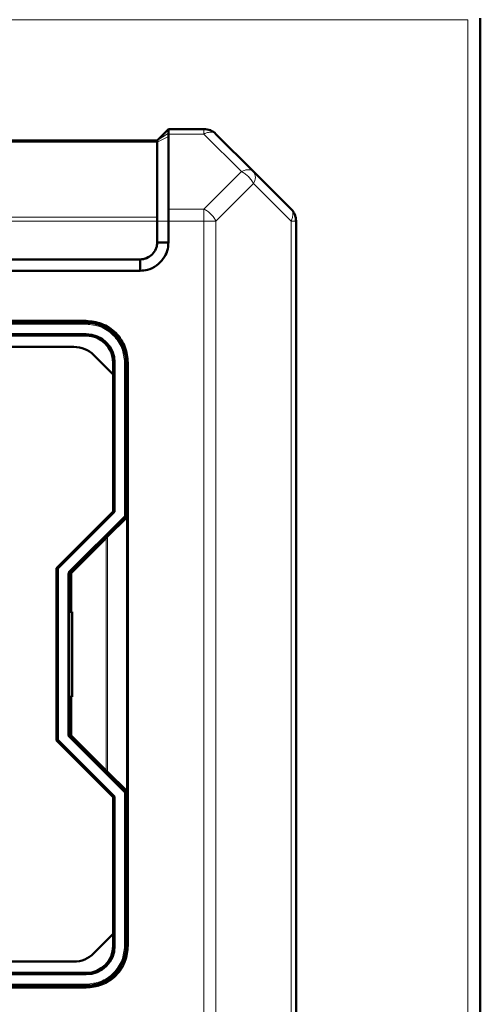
# Model space of a CAD drawing. Header units: millimetres. Extents: x 0 to 420, y 0 to 297.
# Tile 9 of 11: x 104 to 137, y 149 to 219. Entities that reach past the tile are written whole.
import ezdxf

# ---------------------------------------------------------------- set-up
doc = ezdxf.new("R2010")
doc.units = ezdxf.units.MM

msp = doc.modelspace()

# ---------------------------------------------------------------- linework, layer by layer
at = {"color": 9, "linetype": 'Continuous', "lineweight": 18}
for p, q in [((136.029, 218.772), (49.789, 218.772)), ((136.029, 96.532), (136.029, 218.772)), ((114.909, 210.758), (114.109, 210.252)), ((117.412, 210.7), (114.909, 210.7)), ((120.06, 208.052), (117.412, 210.7)), ((114.109, 210.135), (71.709, 210.135)), ((114.909, 210.527), (114.109, 210.135)), ((117.412, 205.403), (120.06, 208.052)), ((120.909, 207.203), (118.26, 204.555)), ((123.557, 204.555), (120.909, 207.203)), ((117.412, 205.403), (114.908, 205.403)), ((71.708, 204.838), (114.109, 204.838)), ((114.109, 204.555), (71.709, 204.555)), ((114.909, 204.555), (114.109, 204.555)), ((117.412, 204.555), (114.909, 204.555)), ((117.412, 122.549), (117.412, 204.555)), ((118.26, 204.555), (117.412, 204.555)), ((118.26, 122.549), (118.26, 204.555)), ((123.557, 122.549), (123.557, 204.555)), ((123.909, 204.555), (123.557, 204.555)), ((76.709, 197.552), (109.109, 197.552)), ((109.109, 197.552), (109.109, 197.452)), ((109.109, 197.272), (76.709, 197.272)), ((109.109, 197.272), (109.109, 197.372)), ((111.809, 183.726), (111.809, 194.572)), ((111.809, 194.572), (111.909, 194.572)), ((112.089, 194.572), (111.989, 194.572)), ((112.089, 194.572), (112.089, 153.372)), ((107.867, 179.785), (111.809, 183.726)), ((111.809, 183.726), (111.909, 183.726)), ((111.879, 183.656), (111.809, 183.726)), ((110.512, 165.768), (110.512, 182.176)), ((110.609, 165.672), (110.609, 182.272)), ((107.809, 168.3), (107.809, 179.644)), ((107.809, 179.644), (107.909, 179.644)), ((107.867, 179.785), (107.938, 179.714)), ((108.089, 176.972), (108.089, 179.752)), ((108.089, 168.192), (108.089, 170.972)), ((107.809, 168.3), (107.909, 168.3)), ((107.867, 168.159), (107.938, 168.229)), ((111.809, 164.217), (107.867, 168.159)), ((111.809, 164.217), (111.879, 164.288)), ((111.809, 153.372), (111.809, 164.217)), ((111.909, 164.217), (111.809, 164.217)), ((111.809, 153.372), (111.909, 153.372)), ((112.089, 153.372), (111.989, 153.372)), ((76.709, 150.672), (109.109, 150.672)), ((109.109, 150.392), (76.709, 150.392)), ((109.109, 150.572), (109.109, 150.672)), ((109.109, 150.392), (109.109, 150.492))]:
    msp.add_line(p, q, dxfattribs=at)
at = {"color": 7, "linetype": 'Continuous', "lineweight": 50}
for p, q in [((136.909, 96.415), (136.909, 218.889)), ((114.909, 211.052), (114.109, 210.252)), ((117.412, 211.052), (114.909, 211.052)), ((114.909, 210.7), (114.909, 210.758)), ((114.909, 210.7), (114.909, 210.527)), ((120.909, 208.052), (118.26, 210.7)), ((114.109, 210.252), (71.709, 210.252)), ((114.109, 210.252), (114.109, 210.252)), ((114.109, 210.135), (114.109, 204.838)), ((114.907, 205.403), (114.909, 210.527)), ((123.557, 205.403), (120.909, 208.052)), ((114.109, 204.555), (114.109, 203.052)), ((114.909, 204.555), (114.909, 203.052)), ((123.909, 122.549), (123.909, 204.555)), ((114.909, 203.052), (114.109, 203.052)), ((112.909, 201.852), (72.909, 201.852)), ((112.909, 201.052), (112.909, 201.852)), ((112.909, 201.052), (72.909, 201.052)), ((76.709, 197.452), (109.109, 197.452)), ((104.509, 197.452), (104.509, 197.372)), ((109.109, 197.372), (76.709, 197.372)), ((76.709, 196.572), (109.109, 196.572)), ((109.109, 196.472), (76.709, 196.472)), ((77.586, 195.672), (108.232, 195.672)), ((109.646, 195.086), (111.009, 193.723)), ((111.009, 193.723), (111.009, 194.572)), ((111.109, 194.572), (111.109, 184.016)), ((111.909, 183.726), (111.909, 194.572)), ((111.989, 194.572), (111.989, 183.652)), ((111.009, 184.058), (111.009, 193.723)), ((111.909, 191.572), (111.989, 191.572)), ((111.989, 190.972), (111.909, 190.972)), ((111.989, 188.972), (111.909, 188.972)), ((111.989, 188.372), (111.909, 188.372)), ((107.009, 180.058), (111.009, 184.058)), ((111.109, 184.016), (107.109, 180.016)), ((107.938, 179.714), (111.879, 183.656)), ((110.609, 182.272), (111.989, 183.652)), ((111.989, 183.652), (111.989, 164.292)), ((110.512, 182.176), (108.089, 179.752)), ((107.009, 167.886), (107.009, 180.058)), ((107.109, 180.016), (107.109, 167.927)), ((107.909, 168.3), (107.909, 179.644)), ((107.989, 179.652), (107.989, 176.972)), ((107.909, 177.572), (107.989, 177.572)), ((108.109, 176.972), (107.909, 176.972)), ((108.109, 170.972), (108.109, 176.972)), ((107.909, 170.972), (108.109, 170.972)), ((107.989, 170.372), (107.909, 170.372)), ((107.989, 170.972), (107.989, 168.292)), ((111.009, 163.886), (107.009, 167.886)), ((107.109, 167.927), (111.109, 163.927)), ((111.879, 164.288), (107.938, 168.229)), ((108.089, 168.192), (110.512, 165.768)), ((111.989, 164.292), (110.609, 165.672)), ((111.909, 153.372), (111.909, 164.217)), ((111.989, 164.292), (111.989, 153.372)), ((111.009, 154.22), (111.009, 163.886)), ((111.109, 163.927), (111.109, 153.372)), ((111.909, 159.572), (111.989, 159.572)), ((111.989, 158.972), (111.909, 158.972)), ((111.989, 156.972), (111.909, 156.972)), ((111.989, 156.372), (111.909, 156.372)), ((109.646, 152.858), (111.009, 154.22)), ((111.009, 153.372), (111.009, 154.22)), ((77.586, 152.272), (108.232, 152.272)), ((76.709, 151.472), (109.109, 151.472)), ((109.109, 151.372), (76.709, 151.372)), ((76.709, 150.572), (109.109, 150.572)), ((109.109, 150.492), (76.709, 150.492)), ((104.509, 150.572), (104.509, 150.492))]:
    msp.add_line(p, q, dxfattribs=at)
for centre, radius, start, end in [((117.412, 209.852), 1.2, 45, 90), ((109.109, 194.572), 2.88, 0, 90), ((109.109, 194.572), 2.8, 0, 90), ((109.109, 194.572), 2, 0, 90), ((109.109, 194.572), 1.9, 360, 90), ((108.232, 193.672), 2, 45, 90), ((111.809, 183.726), 0.1, 315, 0), ((108.009, 179.644), 0.1, 135, 180), ((108.009, 168.3), 0.1, 180, 225), ((111.809, 164.217), 0.1, 0, 45), ((109.109, 153.372), 1.9, 270, 0), ((109.109, 153.372), 2, 270, 0), ((109.109, 153.372), 2.8, 270, 0), ((109.109, 153.372), 2.88, 270, 0), ((108.232, 154.272), 2, 270, 315)]:
    msp.add_arc(centre, radius, start, end, dxfattribs=at)
at = {"color": 9, "linetype": 'Continuous', "lineweight": 18}
msp.add_arc((120.299, 207.628), 0.742, 325.14306, 34.85694, dxfattribs=at)
at = {"color": 7, "linetype": 'Continuous', "lineweight": 50}
for points in [[(114.909, 211.052), (114.909, 211.038), (114.909, 211.011), (114.909, 210.842), (114.909, 210.758)], [(114.109, 210.252), (114.109, 210.25), (114.109, 210.247), (114.109, 210.223), (114.109, 210.187), (114.109, 210.152), (114.109, 210.135)], [(123.557, 205.403), (123.61, 205.345), (123.714, 205.227), (123.823, 205.017), (123.895, 204.791), (123.904, 204.633), (123.909, 204.555)], [(114.109, 204.838), (114.109, 204.818), (114.109, 204.779), (114.109, 204.709), (114.109, 204.633), (114.109, 204.581), (114.109, 204.555)]]:
    msp.add_open_spline(points, degree=3, dxfattribs=at)
at = {"color": 9, "linetype": 'Continuous', "lineweight": 18}
for points in [[(117.412, 210.7), (117.412, 210.753), (117.412, 210.858), (117.412, 210.967), (117.412, 211.039), (117.412, 211.047), (117.412, 211.052)], [(118.26, 210.7), (118.212, 210.738), (118.115, 210.812), (117.906, 210.842), (117.668, 210.812), (117.497, 210.738), (117.412, 210.7)], [(120.06, 208.052), (120.146, 208.089), (120.317, 208.163), (120.555, 208.193), (120.763, 208.163), (120.86, 208.089), (120.909, 208.052)], [(120.909, 207.203), (120.86, 207.289), (120.763, 207.46), (120.555, 207.698), (120.317, 207.907), (120.146, 208.003), (120.06, 208.052)], [(117.412, 204.555), (117.412, 204.633), (117.412, 204.791), (117.412, 205.017), (117.412, 205.227), (117.412, 205.345), (117.412, 205.403)], [(117.412, 205.403), (117.497, 205.355), (117.668, 205.258), (117.906, 205.05), (118.115, 204.811), (118.212, 204.64), (118.26, 204.555)], [(123.557, 204.555), (123.594, 204.64), (123.669, 204.811), (123.698, 205.05), (123.669, 205.258), (123.594, 205.355), (123.557, 205.403)], [(107.809, 179.644), (107.811, 179.67), (107.817, 179.723), (107.85, 179.764), (107.867, 179.785)], [(107.867, 168.159), (107.85, 168.179), (107.817, 168.221), (107.811, 168.274), (107.809, 168.3)]]:
    msp.add_open_spline(points, degree=3, dxfattribs=at)
at = {"color": 7, "linetype": 'Continuous', "lineweight": 50}
for points, knots in [([(114.908, 205.403), (114.908, 205.286), (114.908, 205.112), (114.909, 204.811), (114.909, 204.648), (114.909, 204.555)], [0, 0, 0, 0, 0.477801, 0.703133, 1, 1, 1, 1]), ([(114.909, 203.052), (114.892, 202.845), (114.86, 202.435), (114.553, 201.865), (114.084, 201.392), (113.5, 201.09), (113.086, 201.063), (112.909, 201.052)], [0, 0, 0, 0, 0.197417, 0.390669, 0.604477, 0.83082, 1, 1, 1, 1]), ([(114.109, 203.052), (114.106, 202.974), (114.1, 202.816), (114.001, 202.515), (113.776, 202.184), (113.445, 201.959), (113.145, 201.861), (112.987, 201.855), (112.909, 201.852)], [0, 0, 0, 0, 0.124349, 0.251215, 0.500001, 0.748788, 0.875704, 1, 1, 1, 1]), ([(110.609, 182.272), (110.605, 182.268), (110.596, 182.26), (110.574, 182.238), (110.546, 182.209), (110.525, 182.188), (110.512, 182.176)], [0, 0, 0, 0, 0.207162, 0.456154, 0.678073, 1, 1, 1, 1]), ([(108.089, 179.752), (108.074, 179.737), (108.048, 179.712), (108.021, 179.684), (108.005, 179.668), (107.996, 179.659), (107.99, 179.653), (107.989, 179.652), (107.989, 179.652)], [0, 0, 0, 0, 0.329696, 0.5535719, 0.6801743, 0.7951253, 0.9007426, 1, 1, 1, 1]), ([(107.989, 168.292), (107.989, 168.291), (107.99, 168.291), (107.996, 168.285), (108.005, 168.275), (108.021, 168.26), (108.048, 168.231), (108.074, 168.207), (108.089, 168.192)], [0, 0, 0, 0, 0.099244, 0.204857, 0.319813, 0.446427, 0.670264, 1, 1, 1, 1]), ([(110.512, 165.768), (110.525, 165.756), (110.546, 165.735), (110.574, 165.706), (110.596, 165.684), (110.605, 165.675), (110.609, 165.672)], [0, 0, 0, 0, 0.321965, 0.543846, 0.792855, 1, 1, 1, 1])]:
    msp.add_open_spline(points, degree=3, knots=knots, dxfattribs=at)
at = {"color": 9, "linetype": 'Continuous', "lineweight": 18}
for points, knots in [([(109.109, 197.552), (109.483, 197.512), (110.06, 197.451), (110.754, 197.079), (111.231, 196.695), (111.616, 196.217), (111.988, 195.523), (112.049, 194.947), (112.089, 194.572)], [0, 0, 0, 0, 0.2394568, 0.3683607, 0.5, 0.6316393, 0.7605432, 1, 1, 1, 1]), ([(111.809, 194.572), (111.773, 194.911), (111.717, 195.434), (111.38, 196.063), (111.032, 196.495), (110.599, 196.844), (109.971, 197.18), (109.448, 197.236), (109.109, 197.272)], [0, 0, 0, 0, 0.239457, 0.368361, 0.5, 0.631639, 0.760543, 1, 1, 1, 1]), ([(109.109, 150.672), (109.448, 150.708), (109.971, 150.763), (110.599, 151.1), (111.032, 151.449), (111.38, 151.881), (111.717, 152.51), (111.773, 153.032), (111.809, 153.372)], [0, 0, 0, 0, 0.239457, 0.368361, 0.5, 0.631639, 0.760543, 1, 1, 1, 1]), ([(112.089, 153.372), (112.049, 152.997), (111.988, 152.42), (111.616, 151.727), (111.231, 151.249), (110.754, 150.864), (110.06, 150.493), (109.483, 150.432), (109.109, 150.392)], [0, 0, 0, 0, 0.2394568, 0.3683607, 0.5, 0.6316393, 0.7605432, 1, 1, 1, 1])]:
    msp.add_open_spline(points, degree=3, knots=knots, dxfattribs=at)

doc.saveas('drawing.dxf')
